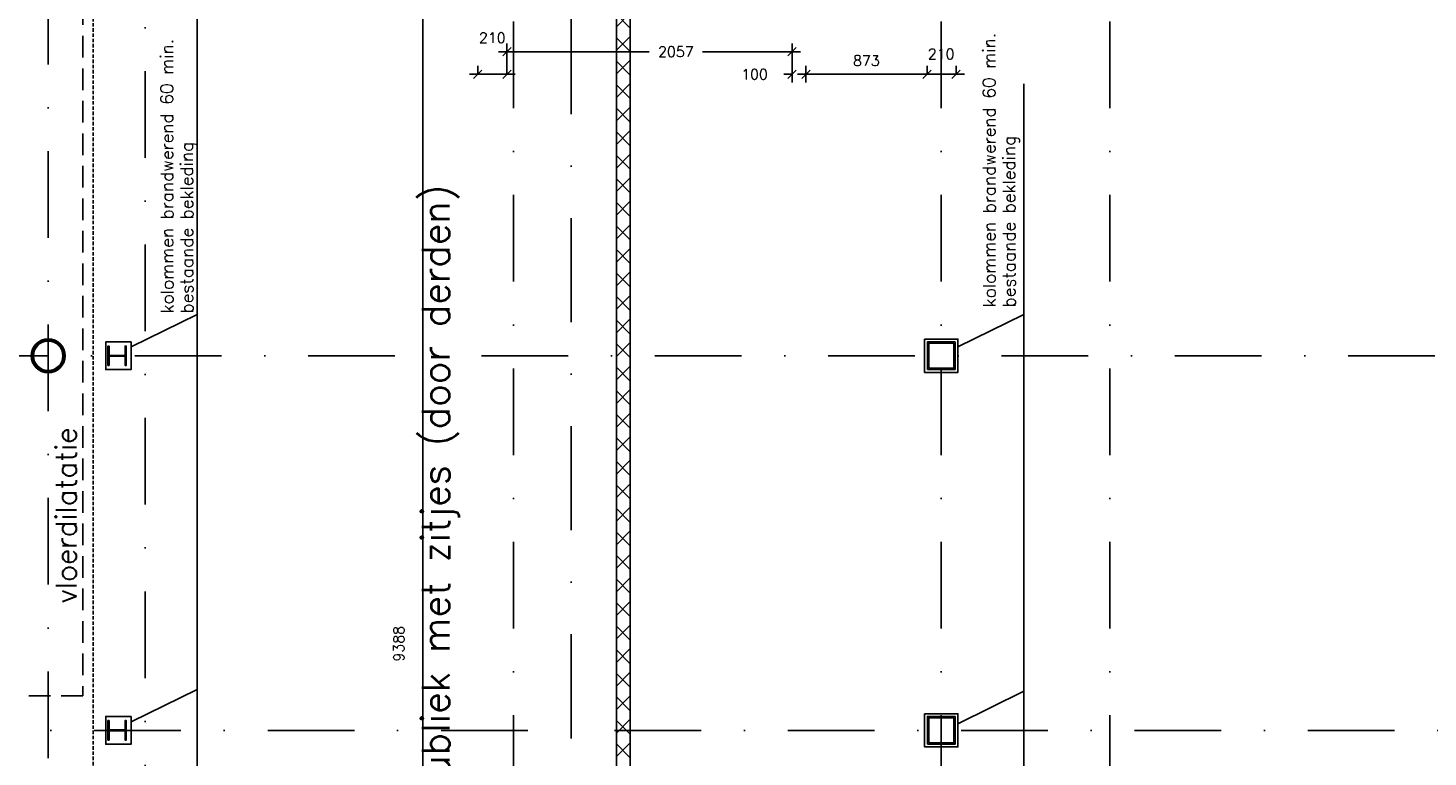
# Model space of a CAD drawing. Extents: x -33344 to 2055880, y -64816 to 121260.
# Tile 56 of 133: x 36184 to 46280, y 45055 to 50310. Entities that reach past the tile are written whole.
import ezdxf

# ---------------------------------------------------------------- set-up
doc = ezdxf.new("R2010")
doc.units = 0
doc.header["$LTSCALE"] = 50
doc.header["$MEASUREMENT"] = 0
doc.header["$PDMODE"] = 3
doc.header["$PDSIZE"] = 0.1
for name, pattern in [('DASHDOT', [1, 0.5, -0.25, 0, -0.25]), ('DASHED', [0.75, 0.5, -0.25]), ('HIDDENX2', [0.75, 0.5, -0.25]), ('STRAM_0WT$0$HIDDEN', [9.375, 6.25, -3.125]), ('STRAM_0WT$1$DASHDOT', [25, 12.5, -6.25, 0, -6.25]), ('STRAM_0WT$1$DD1', [2.66667, 1.66667, -0.5, 0, -0.5])]:
    doc.linetypes.add(name, pattern=pattern)
doc.layers.get('0').update_dxf_attribs({"linetype": 'CONTINUOUS'})
doc.layers.get('DEFPOINTS').update_dxf_attribs({"linetype": 'CONTINUOUS'})
for name, color, linetype in [('_BESTAAND_ONGEIJZIGD', 8, 'CONTINUOUS'), ('_BESTAAND_ONGEWIJZIGD', 8, 'CONTINUOUS'), ('_BRANDCOMPART', 6, 'DASHDOT'), ('A--A22--_F123-', 9, 'CONTINUOUS'), ('A--A28--_F-2--', 7, 'CONTINUOUS'), ('A--L21--', 3, 'CONTINUOUS'), ('A--L22--_F-2--', 7, 'CONTINUOUS'), ('A--L22A1_BINNENWAND', 1, 'CONTINUOUS'), ('A--L28--', 7, 'CONTINUOUS'), ('A--L28--_F-2--', 7, 'CONTINUOUS'), ('A--L35A2_PLAFONDS', 1, 'HIDDENX2'), ('A--M$1A-_F123-', 1, 'CONTINUOUS'), ('A--T$1A-18_TEKST', 1, 'CONTINUOUS'), ('A--T$1A-25_TEKST', 2, 'CONTINUOUS'), ('A--T$1A-_F123-_25MM', 3, 'CONTINUOUS'), ('STRAM_0WT$0$A--L$7A-_STRA0', 1, 'STRAM_0WT$1$DASHDOT'), ('STRAM_0WT$0$A--L$7AC3-_STR', 3, 'STRAM_0WT$1$DASHDOT'), ('STRAM_0WT$1$A--T$7A8-_STRA', 8, 'STRAM_0WT$1$DASHDOT'), ('STRAM_0WT$1$STRAMIEN', 1, 'STRAM_0WT$1$DD1'), ('TEKST_KOZIJNMERK', 2, 'CONTINUOUS'), ('X--LR---_CP', 7, 'CONTINUOUS'), ('XREF', 7, 'CONTINUOUS')]:
    doc.layers.add(name, color=color, linetype=linetype)
doc.styles.add('ALFA-0_25', font='ROMANS')
doc.styles.add('B-01', font='SIMPLEX.SHX', dxfattribs={"width": 0.8, "height": 4.5})
doc.styles.add('HIEMSTRA', font='romans.shx')
doc.dimstyles.new('STANDARD$0', dxfattribs={"dimscale": 30, "dimtxt": 2.5, "dimasz": 2, "dimexe": 2, "dimexo": 0, "dimgap": 2, "dimtad": 1, "dimdec": 0, "dimzin": 0, "dimtxsty": 'ALFA-0_25', "dimblk1": 'OBLIQUE', "dimblk2": 'OBLIQUE', "dimsah": 1, "dimcen": -3, "dimdle": 2, "dimclrd": 1, "dimclre": 1, "dimclrt": 2, "dimazin": 3, "dimtfac": 0.666667, "dimtofl": 0, "dimtmove": 0, "dimatfit": 3, "dimtvp": 0.833333, "dimtolj": 1, "dimtzin": 0})

# ---------------------------------------------------------------- blocks, each defined once
blk = doc.blocks.new('*U1424')
at = {"layer": 'A--A22--_F123-', "linetype": 'CONTINUOUS'}
h = blk.add_hatch(dxfattribs=at)
h.set_pattern_fill('ALFAKRS', color=256, scale=120, style=0)
h.set_pattern_definition([(45, (-40477.05, -41446.86), (-84.85281, 84.85281), []), (135, (-40477.05, -41446.86), (-84.85281, -84.85281), [])])
h.paths.add_polyline_path([(0, 0), (-50, 0), (-50, 9160), (0, 9160), (50, 9160), (50, 0)])
at = {"layer": 'A--L22--_F-2--', "color": 2, "linetype": 'CONTINUOUS'}
for points in [[(-50, 0), (-50, 0), (-50, 9160), (0, 9160)], [(50, 0), (50, 0), (50, 9160), (0, 9160)]]:
    blk.add_lwpolyline(points, dxfattribs=at)
blk = doc.blocks.new('Q020873-')
at = {"layer": 'A--A28--_F-2--', "color": 3}
for points in [[(-75, 75), (-86, 86), (-41, 98), (-47, 113)], [(-41, 98), (-47, 113), (0, 106), (0, 122)], [(0, 106), (0, 122), (41, 98), (47, 113)], [(41, 98), (47, 113), (75, 75), (86, 86)], [(-106, 0), (-122, 0), (-98, 41), (-113, 47)], [(-98, -41), (-113, -47), (-106, 0), (-122, 0)], [(-98, 41), (-113, 47), (-75, 75), (-86, 86)], [(75, 75), (86, 86), (98, 41), (113, 47)], [(98, 41), (113, 47), (106, 0), (122, 0)], [(106, 0), (122, 0), (98, -41), (113, -47)], [(-75, -75), (-86, -86), (-98, -41), (-113, -47)], [(-41, -98), (-47, -113), (-75, -75), (-86, -86)], [(0, -106), (0, -122), (-41, -98), (-47, -113)], [(41, -98), (47, -113), (0, -106), (0, -122)], [(75, -75), (86, -86), (41, -98), (47, -113)], [(98, -41), (113, -47), (75, -75), (86, -86)]]:
    blk.add_solid(points, dxfattribs=at)
at = {"layer": 'A--L28--_F-2--', "color": 3, "linetype": 'CONTINUOUS'}
blk.add_lwpolyline([(0, 122, 1), (0, -122, 1), (0, 122), (0, 106, -1), (0, -106, -1), (0, 106)], format="xyb", close=True, dxfattribs=at)
at = {"layer": 'X--LR---_CP', "color": 4, "linetype": 'CONTINUOUS'}
blk.add_point((0, 0), dxfattribs=at)
blk = doc.blocks.new('_OBLIQUE')
at = {"color": 0, "linetype": 'BYBLOCK'}
blk.add_line((-0.5, -0.5), (0.5, 0.5), dxfattribs=at)
blk = doc.blocks.new('*D409')
at = {"layer": 'A--M$1A-_F123-', "color": 1, "linetype": 'CONTINUOUS'}
for p, q in [((39427, 49976), (39427, 50036)), ((39637, 49976), (39637, 50036)), ((39367, 49976), (39697, 49976))]:
    blk.add_line(p, q, dxfattribs=at)
at = {"layer": 'DEFPOINTS', "color": 0, "linetype": 'CONTINUOUS'}
for p in [(39427, 49976), (39637, 49976), (39637, 49976)]:
    blk.add_point(p, dxfattribs=at)
at = {"layer": 'A--M$1A-_F123-', "color": 1, "linetype": 'CONTINUOUS', "xscale": 60, "yscale": 60, "zscale": 60, "rotation": 180}
blk.add_blockref('_OBLIQUE', (39427, 49976), dxfattribs=at)
at = {"layer": 'A--M$1A-_F123-', "color": 1, "linetype": 'CONTINUOUS', "xscale": 60, "yscale": 60, "zscale": 60}
blk.add_blockref('_OBLIQUE', (39637, 49976), dxfattribs=at)
at = {"layer": 'A--M$1A-_F123-', "color": 2, "linetype": 'CONTINUOUS', "insert": (39532, 50239), "char_height": 75, "attachment_point": 5, "style": 'ALFA-0_25'}
blk.add_mtext('\\A1;210', dxfattribs=at)
blk = doc.blocks.new('*D410')
at = {"layer": 'A--M$1A-_F123-', "color": 1, "linetype": 'CONTINUOUS'}
for p, q in [((39637, 49976), (39637, 50199)), ((41694, 49976), (41694, 50199)), ((39577, 50139), (40664, 50139)), ((41754, 50139), (41048, 50139))]:
    blk.add_line(p, q, dxfattribs=at)
at = {"layer": 'DEFPOINTS', "color": 0, "linetype": 'CONTINUOUS'}
for p in [(41694, 50139), (39637, 49976), (41694, 49976)]:
    blk.add_point(p, dxfattribs=at)
at = {"layer": 'A--M$1A-_F123-', "color": 1, "linetype": 'CONTINUOUS', "xscale": 60, "yscale": 60, "zscale": 60, "rotation": 180}
blk.add_blockref('_OBLIQUE', (39637, 50139), dxfattribs=at)
at = {"layer": 'A--M$1A-_F123-', "color": 1, "linetype": 'CONTINUOUS', "xscale": 60, "yscale": 60, "zscale": 60}
blk.add_blockref('_OBLIQUE', (41694, 50139), dxfattribs=at)
at = {"layer": 'A--M$1A-_F123-', "color": 2, "linetype": 'CONTINUOUS', "insert": (40856, 50139), "char_height": 75, "attachment_point": 5, "style": 'ALFA-0_25'}
blk.add_mtext('\\A1;2057', dxfattribs=at)
blk = doc.blocks.new('*D411')
at = {"layer": 'A--M$1A-_F123-', "color": 1, "linetype": 'CONTINUOUS'}
for p, q in [((41694, 49976), (41634, 49976)), ((41694, 49976), (41694, 49916)), ((41794, 49976), (41794, 49916)), ((41794, 49976), (41854, 49976))]:
    blk.add_line(p, q, dxfattribs=at)
at = {"layer": 'DEFPOINTS', "color": 0, "linetype": 'CONTINUOUS'}
for p in [(41694, 49976), (41794, 49976), (41794, 49976)]:
    blk.add_point(p, dxfattribs=at)
at = {"layer": 'A--M$1A-_F123-', "color": 1, "linetype": 'CONTINUOUS', "xscale": 60, "yscale": 60, "zscale": 60}
blk.add_blockref('_OBLIQUE', (41694, 49976), dxfattribs=at)
at = {"layer": 'A--M$1A-_F123-', "color": 1, "linetype": 'CONTINUOUS', "xscale": 60, "yscale": 60, "zscale": 60, "rotation": 180}
blk.add_blockref('_OBLIQUE', (41794, 49976), dxfattribs=at)
at = {"layer": 'A--M$1A-_F123-', "color": 2, "linetype": 'CONTINUOUS', "insert": (41423, 49976), "char_height": 75, "attachment_point": 5, "style": 'ALFA-0_25'}
blk.add_mtext('\\A1;100', dxfattribs=at)
blk = doc.blocks.new('*D412')
at = {"layer": 'A--M$1A-_F123-', "color": 1, "linetype": 'CONTINUOUS'}
for p, q in [((41794, 49976), (41794, 50036)), ((42667, 49976), (42667, 50036)), ((41734, 49976), (42727, 49976))]:
    blk.add_line(p, q, dxfattribs=at)
at = {"layer": 'DEFPOINTS', "color": 0, "linetype": 'CONTINUOUS'}
for p in [(41794, 49976), (42667, 49976), (42667, 49976)]:
    blk.add_point(p, dxfattribs=at)
at = {"layer": 'A--M$1A-_F123-', "color": 1, "linetype": 'CONTINUOUS', "xscale": 60, "yscale": 60, "zscale": 60, "rotation": 180}
blk.add_blockref('_OBLIQUE', (41794, 49976), dxfattribs=at)
at = {"layer": 'A--M$1A-_F123-', "color": 1, "linetype": 'CONTINUOUS', "xscale": 60, "yscale": 60, "zscale": 60}
blk.add_blockref('_OBLIQUE', (42667, 49976), dxfattribs=at)
at = {"layer": 'A--M$1A-_F123-', "color": 2, "linetype": 'CONTINUOUS', "insert": (42230, 50074), "char_height": 75, "attachment_point": 5, "style": 'ALFA-0_25'}
blk.add_mtext('\\A1;873', dxfattribs=at)
blk = doc.blocks.new('*D413')
at = {"layer": 'A--M$1A-_F123-', "color": 1, "linetype": 'CONTINUOUS'}
for p, q in [((42667, 49976), (42667, 50036)), ((42877, 49976), (42877, 50036)), ((42607, 49976), (42937, 49976))]:
    blk.add_line(p, q, dxfattribs=at)
at = {"layer": 'DEFPOINTS', "color": 0, "linetype": 'CONTINUOUS'}
for p in [(42667, 49976), (42877, 49976), (42877, 49976)]:
    blk.add_point(p, dxfattribs=at)
at = {"layer": 'A--M$1A-_F123-', "color": 1, "linetype": 'CONTINUOUS', "xscale": 60, "yscale": 60, "zscale": 60, "rotation": 180}
blk.add_blockref('_OBLIQUE', (42667, 49976), dxfattribs=at)
at = {"layer": 'A--M$1A-_F123-', "color": 1, "linetype": 'CONTINUOUS', "xscale": 60, "yscale": 60, "zscale": 60}
blk.add_blockref('_OBLIQUE', (42877, 49976), dxfattribs=at)
at = {"layer": 'A--M$1A-_F123-', "color": 2, "linetype": 'CONTINUOUS', "insert": (42769, 50122), "char_height": 75, "attachment_point": 5, "style": 'ALFA-0_25'}
blk.add_mtext('\\A1;210', dxfattribs=at)
blk = doc.blocks.new('*D417')
at = {"layer": 'A--M$1A-_F123-', "color": 1, "linetype": 'CONTINUOUS'}
for p, q in [((39032, 50607), (38972, 50607)), ((39032, 50667), (39032, 41159)), ((39032, 41219), (38972, 41219))]:
    blk.add_line(p, q, dxfattribs=at)
at = {"layer": 'DEFPOINTS', "color": 0, "linetype": 'CONTINUOUS'}
for p in [(39032, 50607), (39032, 41219), (39032, 41219)]:
    blk.add_point(p, dxfattribs=at)
at = {"layer": 'A--M$1A-_F123-', "color": 1, "linetype": 'CONTINUOUS', "xscale": 60, "yscale": 60, "zscale": 60}
for p, rotation in [((39032, 50607), 90), ((39032, 41219), 270)]:
    blk.add_blockref('_OBLIQUE', p, dxfattribs=dict(at, rotation=rotation))
at = {"layer": 'A--M$1A-_F123-', "color": 2, "linetype": 'CONTINUOUS', "insert": (38858, 45871), "char_height": 75, "attachment_point": 5, "rotation": 90, "style": 'ALFA-0_25'}
blk.add_mtext('\\A1;9388', dxfattribs=at)
blk = doc.blocks.new('*D753')
at = {"layer": 'A--M$1A-_F123-', "color": 1, "linetype": 'CONTINUOUS'}
for p, q in [((60767, 47887), (60767, 51007)), ((43190, 50947), (60827, 50947)), ((60442, 47947), (60827, 47947))]:
    blk.add_line(p, q, dxfattribs=at)
at = {"layer": 'DEFPOINTS', "color": 0, "linetype": 'CONTINUOUS'}
for p in [(43190, 50947), (60767, 50947), (60442, 47947)]:
    blk.add_point(p, dxfattribs=at)
at = {"layer": 'A--M$1A-_F123-', "color": 1, "linetype": 'CONTINUOUS', "xscale": 60, "yscale": 60, "zscale": 60}
for p, rotation in [((60767, 50947), 90), ((60767, 47947), 270)]:
    blk.add_blockref('_OBLIQUE', p, dxfattribs=dict(at, rotation=rotation))
at = {"layer": 'A--M$1A-_F123-', "color": 2, "linetype": 'CONTINUOUS', "insert": (60669, 49447), "char_height": 75, "attachment_point": 5, "rotation": 90, "style": 'ALFA-0_25'}
blk.add_mtext('\\A1;3000', dxfattribs=at)
blk = doc.blocks.new('STRAM_0WT')
at = {"layer": 'STRAM_0WT$0$A--L$7A-_STRA0'}
blk.add_line((-39289.938, 9050), (-39289.938, 63702.184), dxfattribs=at)
at = {"layer": 'STRAM_0WT$0$A--L$7AC3-_STR'}
blk.add_line((-38589.938, 89008.057), (-38589.938, -5393.534), dxfattribs=at)
at = {"layer": 'STRAM_0WT$1$A--T$7A8-_STRA', "color": 8}
for p, q in [((-35934.938, 28110.192), (-35934.938, -7328.621)), ((-32849.938, 28110.192), (-32849.938, -5393.534)), ((-31634.938, 28110.192), (-31634.938, -7328.621)), ((-66167.142, 15700), (-500, 15700)), ((-108962.956, 13000), (-500, 13000))]:
    blk.add_line(p, q, dxfattribs=at)
at = {"layer": 'STRAM_0WT$1$STRAMIEN', "color": 8, "linetype": 'STRAM_0WT$0$HIDDEN', "ltscale": 0.5}
blk.add_lwpolyline([(-19628.191, 24100), (-39039.938, 24100), (-39039.938, 13250), (-50246.691, 13250), (-59989.832, 15234.692)], dxfattribs=at)

msp = doc.modelspace()

# ---------------------------------------------------------------- linework, layer by layer
at = {"layer": '_BESTAAND_ONGEIJZIGD', "linetype": 'CONTINUOUS'}
for points in [[(36759.5, 47876.9), (36759.5, 48016.9), (36768, 48016.9), (36768, 47949.6), (36884, 47949.6), (36884, 48016.9), (36892.5, 48016.9), (36892.5, 47876.9), (36884, 47876.9), (36884, 47944.1), (36768, 47944.1), (36768, 47876.9)], [(36759.5, 47876.9), (36759.5, 48016.9), (36768, 48016.9), (36768, 47949.6), (36884, 47949.6), (36884, 48016.9), (36892.5, 48016.9), (36892.5, 47876.9), (36884, 47876.9), (36884, 47944.1), (36768, 47944.1), (36768, 47876.9)], [(42669.4, 47846.9), (42869.4, 47846.9), (42869.4, 48046.9), (42669.4, 48046.9)], [(42669.4, 47846.9), (42869.4, 47846.9), (42869.4, 48046.9), (42669.4, 48046.9)], [(42679.4, 47856.9), (42859.4, 47856.9), (42859.4, 48036.9), (42679.4, 48036.9)], [(42679.4, 47856.9), (42859.4, 47856.9), (42859.4, 48036.9), (42679.4, 48036.9)], [(42669.4, 45146.9), (42869.4, 45146.9), (42869.4, 45346.9), (42669.4, 45346.9)], [(42669.4, 45146.9), (42869.4, 45146.9), (42869.4, 45346.9), (42669.4, 45346.9)], [(42679.4, 45156.9), (42859.4, 45156.9), (42859.4, 45336.9), (42679.4, 45336.9)], [(42679.4, 45156.9), (42859.4, 45156.9), (42859.4, 45336.9), (42679.4, 45336.9)], [(36759.5, 45176.9), (36759.5, 45316.9), (36768, 45316.9), (36768, 45249.6), (36884, 45249.6), (36884, 45316.9), (36892.5, 45316.9), (36892.5, 45176.9), (36884, 45176.9), (36884, 45244.1), (36768, 45244.1), (36768, 45176.9)], [(36759.5, 45176.9), (36759.5, 45316.9), (36768, 45316.9), (36768, 45249.6), (36884, 45249.6), (36884, 45316.9), (36892.5, 45316.9), (36892.5, 45176.9), (36884, 45176.9), (36884, 45244.1), (36768, 45244.1), (36768, 45176.9)]]:
    msp.add_lwpolyline(points, close=True, dxfattribs=at)
at = {"layer": '_BESTAAND_ONGEWIJZIGD', "linetype": 'CONTINUOUS'}
for points in [[(42669.4, 47847), (42869.4, 47847), (42869.4, 48047), (42669.4, 48047)], [(42669.4, 47847), (42869.4, 47847), (42869.4, 48047), (42669.4, 48047)], [(42679.4, 47857), (42859.4, 47857), (42859.4, 48037), (42679.4, 48037)], [(42679.4, 47857), (42859.4, 47857), (42859.4, 48037), (42679.4, 48037)], [(42669.4, 45147), (42869.4, 45147), (42869.4, 45347), (42669.4, 45347)], [(42669.4, 45147), (42869.4, 45147), (42869.4, 45347), (42669.4, 45347)], [(42679.4, 45157), (42859.4, 45157), (42859.4, 45337), (42679.4, 45337)], [(42679.4, 45157), (42859.4, 45157), (42859.4, 45337), (42679.4, 45337)]]:
    msp.add_lwpolyline(points, close=True, dxfattribs=at)
at = {"layer": '_BRANDCOMPART', "ltscale": 30}
msp.add_lwpolyline([(39064.6, 56954.9), (39064.6, 50439.5), (40100.1, 50439.5), (40100.1, 44298.2), (43011.6, 44298.2), (43011.6, 42646.9), (48177.3, 42646.9), (48177.3, 39595.6), (49177.6, 39595.6), (49177.6, 27821.9)], dxfattribs=at)
at = {"layer": 'A--L21--', "linetype": 'CONTINUOUS'}
for points in [[(36927, 48046.9), (36744.5, 48046.9), (36744.5, 47846.9), (36927, 47846.9)], [(36927, 48046.9), (36744.5, 48046.9), (36744.5, 47846.9), (36927, 47846.9)], [(36927, 45346.9), (36744.5, 45346.9), (36744.5, 45146.9), (36927, 45146.9)], [(36927, 45346.9), (36744.5, 45346.9), (36744.5, 45146.9), (36927, 45146.9)]]:
    msp.add_lwpolyline(points, close=True, dxfattribs=at)
at = {"layer": 'A--L21--'}
msp.add_lwpolyline([(42669.4, 45146.9), (42869.4, 45146.9), (42869.4, 45346.9), (42669.4, 45346.9)], close=True, dxfattribs=at)
at = {"layer": 'A--L22A1_BINNENWAND'}
for points in [[(42649.4, 48067), (42889.4, 48067), (42889.4, 47827), (42649.4, 47827)], [(42649.4, 45366.9), (42889.4, 45366.9), (42889.4, 45127), (42649.4, 45127)]]:
    msp.add_lwpolyline(points, close=True, dxfattribs=at)
at = {"layer": 'A--L35A2_PLAFONDS'}
msp.add_lwpolyline([(35586.8, 72808), (30995.3, 50267.6), (32170.2, 50267.6, -0.1508341), (33241.7, 40007.3), (36654.5, 40007.3), (36654.5, 57571.9, -0.3435825), (38654.6, 60311.8), (38654.9, 65437.6), (36637.5, 65007.7), (36637.5, 72593.9)], format="xyb", close=True, dxfattribs=at)
at = {"layer": 'TEKST_KOZIJNMERK'}
for p, q in [((37403.2, 42932.8), (37403.2, 55860.2)), ((43365.6, 42932.8), (43365.6, 49907.7)), ((36927, 48011.7), (37403.2, 48245.3)), ((42889.4, 48011.7), (43365.6, 48245.3)), ((36927, 45308.6), (37403.2, 45542.2)), ((42889.4, 45294.7), (43365.6, 45528.3))]:
    msp.add_line(p, q, dxfattribs=at)

# ---------------------------------------------------------------- block references
at = {"layer": 'A--L21--', "linetype": 'CONTINUOUS'}
msp.add_blockref('*U1424', (40477, 41446.9), dxfattribs=at)
at = {"layer": 'A--L28--'}
msp.add_blockref('Q020873-', (36329.5, 47946.9), dxfattribs=at)
at = {"layer": 'XREF', "linetype": 'DASHED', "ltscale": 20}
msp.add_blockref('STRAM_0WT', (75619.4, 32246.9), dxfattribs=at)

# ---------------------------------------------------------------- texts
at = {"layer": 'A--T$1A-18_TEKST', "style": 'HIEMSTRA'}
for s, p in [('kolommen brandwerend 60 min.', (37232.3, 48252.2)), ('kolommen brandwerend 60 min.', (43162.2, 48296)), ('bestaande bekleding', (43304.8, 48296)), ('bestaande bekleding', (37375, 48252.2))]:
    msp.add_text(s, height=90, rotation=90.07785, dxfattribs=at).set_placement(p)
at = {"layer": 'A--T$1A-25_TEKST', "style": 'B-01'}
msp.add_text('vloerdilatatie', height=150, rotation=90, dxfattribs=at).set_placement((36533.5, 46162.5))
at = {"layer": 'A--T$1A-_F123-_25MM', "style": 'ALFA-0_25'}
msp.add_text('wachtruimte publiek met zitjes (door derden)', height=200, rotation=90, dxfattribs=at).set_placement((39223.9, 42976.4))

# ---------------------------------------------------------------- dimensions: what is measured, and where the dimension line sits
at = {"layer": 'A--M$1A-_F123-', "color": 2, "linetype": 'CONTINUOUS'}
dim = msp.add_linear_dim(base=(60766.8, 50946.9), p1=(60442.3, 47946.9), p2=(43189.7, 50946.9), angle=90, dimstyle='STANDARD$0', dxfattribs=at)
dim.commit()
dim.dimension.update_dxf_attribs({"geometry": '*D753', "text_midpoint": (60669.3, 49446.9)})
at = {"layer": 'A--M$1A-_F123-', "linetype": 'CONTINUOUS'}
dim = msp.add_linear_dim(base=(39032.1, 41218.9), p1=(39032.1, 50606.9), p2=(39032.1, 41218.9), angle=90, dimstyle='STANDARD$0', dxfattribs=at)
dim.commit()
dim.dimension.update_dxf_attribs({"geometry": '*D417', "text_midpoint": (38858.2, 45870.8), "dimtype": 160})
for base, p1, p2, picture, middle in [((39637, 49976), (39427, 49976), (39637, 49976), '*D409', (39532, 50238.5)), ((42667, 49976), (41793.6, 49976), (42667, 49976), '*D412', (42230.3, 50073.5))]:
    dim = msp.add_linear_dim(base=base, p1=p1, p2=p2, dimstyle='STANDARD$0', dxfattribs=at)
    dim.commit()
    dim.dimension.update_dxf_attribs({"geometry": picture, "text_midpoint": middle})
for base, p1, p2, picture, middle in [((41693.6, 50138.5), (39637, 49976), (41693.6, 49976), '*D410', (40855.7, 50138.5)), ((42877, 49976), (42667, 49976), (42877, 49976), '*D413', (42769.5, 50122.4)), ((41793.6, 49976), (41693.6, 49976), (41793.6, 49976), '*D411', (41422.5, 49976))]:
    dim = msp.add_linear_dim(base=base, p1=p1, p2=p2, dimstyle='STANDARD$0', dxfattribs=at)
    dim.commit()
    dim.dimension.update_dxf_attribs({"geometry": picture, "text_midpoint": middle, "dimtype": 160})

doc.saveas('drawing.dxf')
